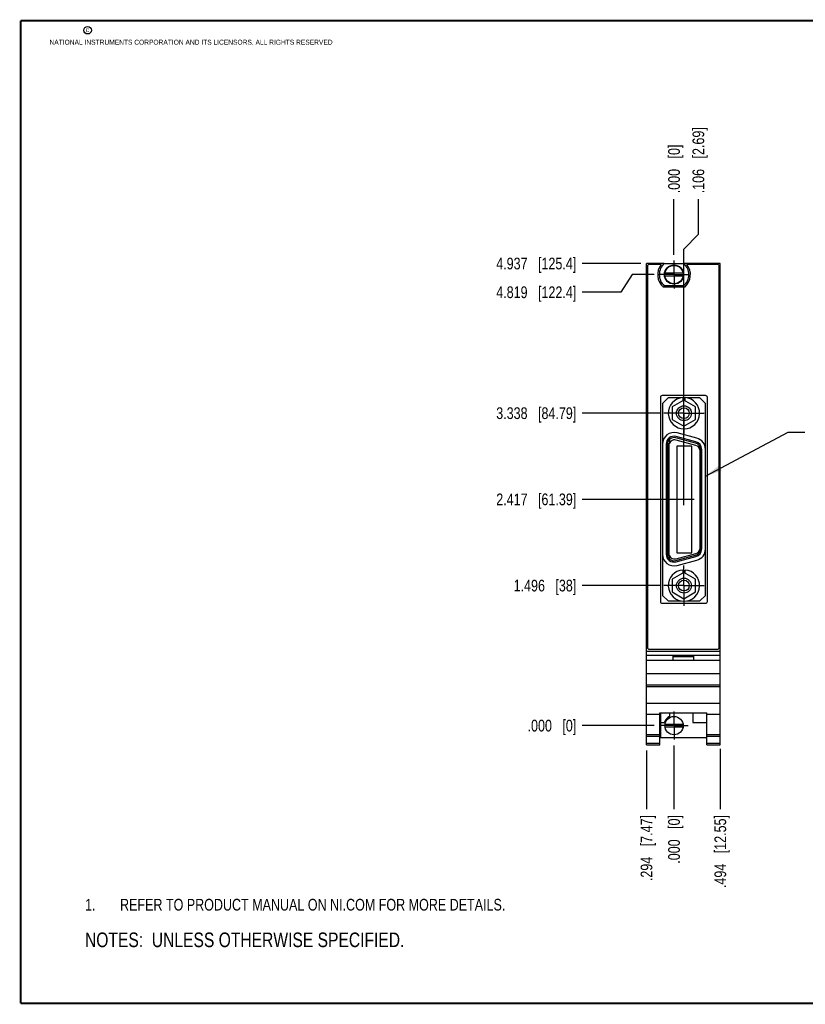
# Model space of a CAD drawing. Header units: inches. Extents: x 0.2 to 16.8, y 0.2 to 10.8.
# Tile 1 of 9: x 0.2 to 8.6, y 0.2 to 10.8. Entities that reach past the tile are written whole.
import ezdxf

# ---------------------------------------------------------------- set-up
doc = ezdxf.new("R2010")
doc.units = ezdxf.units.IN
doc.header["$LTSCALE"] = 0.935
doc.header["$MEASUREMENT"] = 0
doc.linetypes.add('CENTER', pattern=[0.6, 0.375, -0.075, 0.075, -0.075])
doc.layers.get('0').update_dxf_attribs({"linetype": 'CONTINUOUS'})
for name, color, linetype in [('DEFAULT_1', 7, 'CENTER'), ('DETAIL', 7, 'CONTINUOUS'), ('DIMENSIONS', 7, 'CONTINUOUS')]:
    doc.layers.add(name, color=color, linetype=linetype)
doc.styles.get("Standard").update_dxf_attribs({"font": 'txt', "width": 0.8})
doc.dimstyles.new('DIMSTYLE_1', dxfattribs={"dimtxt": 0.125, "dimasz": 0.18, "dimexe": 0.18, "dimexo": 0.0625, "dimgap": 0.09, "dimtad": 0, "dimtih": 1, "dimtoh": 1, "dimdec": 3, "dimzin": 4, "dimdsep": 46, "dimtxsty": 'STANDARD', "dimblk": '_FILLED', "dimblk1": '_FILLED', "dimblk2": '_FILLED', "dimcen": 0.09, "dimadec": 0, "dimazin": 0, "dimtp": 0.005, "dimtm": 0.005, "dimtfac": 1, "dimtdec": 3, "dimtofl": 0, "dimtmove": 0, "dimatfit": 3, "dimldrblk": '_FILLED', "dimfxl": 1, "dimtolj": 1, "dimtzin": 4, "dimarcsym": 0})
doc.dimstyles.get("Standard").update_dxf_attribs({"dimtxt": 0.125, "dimasz": 0.18, "dimexe": 0.18, "dimexo": 0.0625, "dimgap": 0.09, "dimtad": 0, "dimtih": 1, "dimtoh": 1, "dimdec": 3, "dimzin": 4, "dimdsep": 46, "dimtxsty": 'STANDARD', "dimblk": '_FILLED', "dimblk1": '_FILLED', "dimblk2": '_FILLED', "dimcen": 0.09, "dimadec": 0, "dimazin": 0, "dimtol": 1, "dimtp": 0.01, "dimtm": 0.01, "dimtfac": 1, "dimtdec": 3, "dimtofl": 0, "dimtmove": 0, "dimatfit": 3, "dimldrblk": '_FILLED', "dimfxl": 1, "dimtolj": 1, "dimtzin": 4, "dimarcsym": 0})

# ---------------------------------------------------------------- blocks, each defined once
blk = doc.blocks.new('*D0')
at = {"layer": 'DIMENSIONS', "color": 2, "linetype": 'CONTINUOUS'}
blk.add_line((6.936, 2.959), (6.936, 2.334), dxfattribs=at)
at = {"layer": 'DIMENSIONS', "color": 2, "linetype": 'CONTINUOUS', "insert": (6.874, 2.271), "char_height": 0.125, "width": 1.125, "attachment_point": 3, "rotation": 90, "line_spacing_factor": 0.9}
blk.add_mtext('.294{\\Ftxt.shx;\\W1.000000;\\H0.125000; }[7.47]', dxfattribs=at)
blk = doc.blocks.new('_FILLED')
at = {"color": 0, "linetype": 'BYBLOCK'}
blk.add_solid([(0, 0), (-1, 0.174), (-1, -0.174)], dxfattribs=at)
blk = doc.blocks.new('*D1')
at = {"layer": 'DIMENSIONS', "color": 2, "linetype": 'CONTINUOUS'}
blk.add_line((7.23, 3.014), (7.23, 2.334), dxfattribs=at)
at = {"layer": 'DIMENSIONS', "color": 2, "linetype": 'CONTINUOUS', "insert": (7.168, 2.271), "char_height": 0.125, "width": 0.825, "attachment_point": 3, "rotation": 90, "line_spacing_factor": 0.9}
blk.add_mtext('.000{\\Ftxt.shx;\\W1.000000;\\H0.125000; }[0]', dxfattribs=at)
blk = doc.blocks.new('*D2')
at = {"layer": 'DIMENSIONS', "color": 2, "linetype": 'CONTINUOUS'}
blk.add_line((7.23, 8.257), (7.23, 8.851), dxfattribs=at)
at = {"layer": 'DIMENSIONS', "color": 2, "linetype": 'CONTINUOUS', "insert": (7.168, 8.914), "char_height": 0.125, "width": 0.825, "attachment_point": 1, "rotation": 90, "line_spacing_factor": 0.9}
blk.add_mtext('.000{\\Ftxt.shx;\\W1.000000;\\H0.125000; }[0]', dxfattribs=at)
blk = doc.blocks.new('*D3')
at = {"layer": 'DIMENSIONS', "color": 2, "linetype": 'CONTINUOUS'}
for p, q in [((7.491, 8.477), (7.491, 8.851)), ((7.336, 8.317), (7.491, 8.477)), ((7.336, 5.583), (7.336, 8.317))]:
    blk.add_line(p, q, dxfattribs=at)
at = {"layer": 'DIMENSIONS', "color": 2, "linetype": 'CONTINUOUS', "insert": (7.428, 8.914), "char_height": 0.125, "width": 1.125, "attachment_point": 1, "rotation": 90, "line_spacing_factor": 0.9}
blk.add_mtext('.106{\\Ftxt.shx;\\W1.000000;\\H0.125000; }[2.69]', dxfattribs=at)
blk = doc.blocks.new('*D4')
at = {"layer": 'DIMENSIONS', "color": 2, "linetype": 'CONTINUOUS'}
blk.add_line((7.091, 4.722), (6.249, 4.722), dxfattribs=at)
at = {"layer": 'DIMENSIONS', "color": 2, "linetype": 'CONTINUOUS', "insert": (6.186, 4.785), "char_height": 0.125, "width": 1.025, "attachment_point": 3, "line_spacing_factor": 0.9}
blk.add_mtext('1.496{\\Ftxt.shx;\\W1.000000;\\H0.125000; }[38]', dxfattribs=at)
blk = doc.blocks.new('*D5')
at = {"layer": 'DIMENSIONS', "color": 2, "linetype": 'CONTINUOUS'}
blk.add_line((7.018, 3.226), (6.249, 3.226), dxfattribs=at)
at = {"layer": 'DIMENSIONS', "color": 2, "linetype": 'CONTINUOUS', "insert": (6.186, 3.289), "char_height": 0.125, "width": 0.825, "attachment_point": 3, "line_spacing_factor": 0.9}
blk.add_mtext('.000{\\Ftxt.shx;\\W1.000000;\\H0.125000; }[0]', dxfattribs=at)
blk = doc.blocks.new('*D6')
at = {"layer": 'DIMENSIONS', "color": 2, "linetype": 'CONTINUOUS'}
blk.add_line((7.091, 6.564), (6.249, 6.564), dxfattribs=at)
at = {"layer": 'DIMENSIONS', "color": 2, "linetype": 'CONTINUOUS', "insert": (6.186, 6.627), "char_height": 0.125, "width": 1.325, "attachment_point": 3, "line_spacing_factor": 0.9}
blk.add_mtext('3.338{\\Ftxt.shx;\\W1.000000;\\H0.125000; }[84.79]', dxfattribs=at)
blk = doc.blocks.new('*D7')
at = {"layer": 'DIMENSIONS', "color": 2, "linetype": 'CONTINUOUS'}
for p, q in [((6.784, 8.045), (6.661, 7.857)), ((7.018, 8.045), (6.784, 8.045)), ((6.661, 7.857), (6.249, 7.857))]:
    blk.add_line(p, q, dxfattribs=at)
at = {"layer": 'DIMENSIONS', "color": 2, "linetype": 'CONTINUOUS', "insert": (6.186, 7.919), "char_height": 0.125, "width": 1.325, "attachment_point": 3, "line_spacing_factor": 0.9}
blk.add_mtext('4.819{\\Ftxt.shx;\\W1.000000;\\H0.125000; }[122.4]', dxfattribs=at)
blk = doc.blocks.new('*D8')
at = {"layer": 'DIMENSIONS', "color": 2, "linetype": 'CONTINUOUS'}
blk.add_line((6.874, 8.163), (6.249, 8.163), dxfattribs=at)
at = {"layer": 'DIMENSIONS', "color": 2, "linetype": 'CONTINUOUS', "insert": (6.186, 8.226), "char_height": 0.125, "width": 1.325, "attachment_point": 3, "line_spacing_factor": 0.9}
blk.add_mtext('4.937{\\Ftxt.shx;\\W1.000000;\\H0.125000; }[125.4]', dxfattribs=at)
blk = doc.blocks.new('*D9')
at = {"layer": 'DIMENSIONS', "color": 2, "linetype": 'CONTINUOUS'}
blk.add_line((7.446, 5.643), (6.249, 5.643), dxfattribs=at)
at = {"layer": 'DIMENSIONS', "color": 2, "linetype": 'CONTINUOUS', "insert": (6.186, 5.706), "char_height": 0.125, "width": 1.325, "attachment_point": 3, "line_spacing_factor": 0.9}
blk.add_mtext('2.417{\\Ftxt.shx;\\W1.000000;\\H0.125000; }[61.39]', dxfattribs=at)
blk = doc.blocks.new('*D15')
at = {"layer": 'DIMENSIONS', "color": 2, "linetype": 'CONTINUOUS'}
blk.add_line((7.724, 2.977), (7.724, 2.334), dxfattribs=at)
at = {"layer": 'DIMENSIONS', "color": 2, "linetype": 'CONTINUOUS', "insert": (7.662, 2.271), "char_height": 0.125, "width": 1.225, "attachment_point": 3, "rotation": 90, "line_spacing_factor": 0.9}
blk.add_mtext('.494{\\Ftxt.shx;\\W1.000000;\\H0.125000; }[12.55]', dxfattribs=at)
blk = doc.blocks.new('NOTES_HEADER_BL0', base_point=(3.1215, 0.9375))
at = {"layer": 'DETAIL', "color": 2, "linetype": 'CONTINUOUS', "width": 0.8}
blk.add_text('NOTES:  UNLESS OTHERWISE SPECIFIED.', height=0.156, dxfattribs=at).set_placement((0.9375, 0.8595))
blk = doc.blocks.new('CUSTOM_NOTE_BL1', base_point=(3.675, 1.312))
at = {"layer": 'DETAIL', "color": 2, "linetype": 'CONTINUOUS', "width": 0.8}
for s, p in [('1.', (0.938, 1.25)), ('REFER TO PRODUCT MANUAL ON NI.COM FOR MORE DETAILS.', (1.312, 1.25))]:
    blk.add_text(s, height=0.125, dxfattribs=at).set_placement(p)

msp = doc.modelspace()

# ---------------------------------------------------------------- linework, layer by layer
at = {"color": 7, "linetype": 'CONTINUOUS'}
for p, q in [((6.9363, 3.0211), (6.9363, 8.1631)), ((7.1266, 8.1631), (6.9363, 8.1631)), ((6.9463, 8.1331), (6.9463, 4.0631)), ((7.0926, 8.1531), (6.9663, 8.1531)), ((7.1266, 8.1636), (7.3341, 8.1636)), ((7.7243, 8.1631), (7.3341, 8.1631)), ((7.6943, 8.1531), (7.368, 8.1531)), ((7.7143, 4.0631), (7.7143, 8.1331)), ((7.7243, 3.0211), (7.7243, 8.1631)), ((7.3274, 8.0589), (7.1333, 8.0589)), ((7.1333, 8.0313), (7.3274, 8.0313)), ((7.3441, 7.9121), (7.1166, 7.9121)), ((7.3341, 7.9266), (7.1266, 7.9266)), ((7.0853, 6.7331), (7.0853, 4.5531)), ((7.5663, 6.7531), (7.1053, 6.7531)), ((7.5863, 4.5531), (7.5863, 6.7331)), ((7.1063, 6.6681), (7.1663, 6.7281)), ((7.1063, 6.6681), (7.1063, 4.6181)), ((7.3068, 6.7281), (7.1663, 6.7281)), ((7.3363, 6.7041), (7.2113, 6.6319)), ((7.2113, 6.6319), (7.2113, 6.4963)), ((7.3231, 6.7306), (7.3231, 6.6964)), ((7.3496, 6.7281), (7.3231, 6.7281)), ((7.4613, 6.6319), (7.3363, 6.7041)), ((7.3496, 6.6964), (7.3496, 6.7306)), ((7.5063, 6.7281), (7.3659, 6.7281)), ((7.4613, 6.4963), (7.4613, 6.6319)), ((7.5063, 6.7281), (7.5663, 6.6681)), ((7.5663, 4.6181), (7.5663, 6.6681)), ((7.2113, 6.4963), (7.3363, 6.4241)), ((7.3363, 6.4241), (7.4613, 6.4963)), ((7.4633, 6.2589), (7.2533, 6.3152)), ((7.4737, 6.2976), (7.2637, 6.3538)), ((7.1463, 6.2331), (7.1463, 5.0581)), ((7.1603, 6.2331), (7.1603, 5.0581)), ((7.1614, 6.2421), (7.1802, 6.2421)), ((7.1743, 6.2171), (7.1743, 5.0691)), ((7.1833, 6.2848), (7.1833, 6.2493)), ((7.4597, 6.2454), (7.2497, 6.3017)), ((7.4624, 6.2207), (7.2524, 6.277)), ((7.2613, 6.2131), (7.2613, 5.0731)), ((7.4213, 6.2131), (7.2613, 6.2131)), ((7.4213, 5.0731), (7.4213, 6.2131)), ((7.4993, 6.193), (7.4993, 6.2173)), ((7.5083, 5.1254), (7.5083, 6.1608)), ((7.5123, 5.1144), (7.5123, 6.1768)), ((7.5263, 5.1144), (7.5263, 6.1768)), ((7.2524, 5.0092), (7.4624, 5.0655)), ((7.2613, 5.0731), (7.4213, 5.0731)), ((7.4993, 5.0739), (7.4993, 5.0932)), ((7.1619, 5.0441), (7.1802, 5.0441)), ((7.1833, 5.0369), (7.1833, 5.0064)), ((7.2497, 4.9895), (7.4597, 5.0458)), ((7.2533, 4.976), (7.4633, 5.0323)), ((7.2637, 4.9374), (7.4737, 4.9936)), ((7.3363, 4.8621), (7.2113, 4.7899)), ((7.3231, 4.8886), (7.3231, 4.8544)), ((7.4613, 4.7899), (7.3363, 4.8621)), ((7.3496, 4.8544), (7.3496, 4.8886)), ((7.2113, 4.7899), (7.2113, 4.6543)), ((7.4613, 4.6543), (7.4613, 4.7899)), ((7.2113, 4.6543), (7.3363, 4.5821)), ((7.3363, 4.5821), (7.4613, 4.6543)), ((7.1053, 4.5331), (7.5663, 4.5331)), ((7.1663, 4.5581), (7.1063, 4.6181)), ((7.1663, 4.5581), (7.3065, 4.5581)), ((7.3662, 4.5581), (7.5063, 4.5581)), ((7.5663, 4.6181), (7.5063, 4.5581)), ((6.9363, 4.0231), (7.7243, 4.0231)), ((6.9663, 4.0431), (7.6943, 4.0431)), ((6.9363, 3.9801), (7.7243, 3.9801)), ((7.7243, 3.9231), (6.9363, 3.9231)), ((7.2203, 3.9701), (7.4403, 3.9701)), ((7.2203, 3.9231), (7.2203, 3.9701)), ((7.2203, 3.9631), (7.4403, 3.9631)), ((7.4403, 3.9231), (7.4403, 3.9701)), ((6.9363, 3.7831), (7.7243, 3.7831)), ((6.9363, 3.6631), (7.7243, 3.6631)), ((6.9363, 3.6436), (7.7243, 3.6436)), ((6.9363, 3.4678), (7.7243, 3.4678)), ((6.9363, 3.3481), (7.0783, 3.3481)), ((7.0783, 3.3634), (7.5823, 3.3634)), ((7.0783, 3.0211), (7.0783, 3.3634)), ((7.0843, 3.3634), (7.0843, 3.0981)), ((7.1813, 3.3634), (7.1813, 3.3235)), ((7.4313, 3.3634), (7.4313, 3.2581)), ((7.5823, 3.0211), (7.5823, 3.3634)), ((7.5823, 3.3481), (7.7243, 3.3481)), ((7.0843, 3.2581), (7.1261, 3.2581)), ((7.3274, 3.2399), (7.1333, 3.2399)), ((7.1333, 3.2123), (7.3274, 3.2123)), ((7.4313, 3.2581), (7.5823, 3.2581)), ((6.9363, 3.1311), (7.0783, 3.1311)), ((6.9363, 3.1119), (7.0783, 3.1119)), ((7.0843, 3.0981), (7.5823, 3.0981)), ((7.5823, 3.1311), (7.7243, 3.1311)), ((7.5823, 3.1119), (7.7243, 3.1119)), ((6.9363, 3.039), (7.0783, 3.039)), ((6.9363, 3.0211), (7.0783, 3.0211)), ((7.5823, 3.039), (7.7243, 3.039)), ((7.5823, 3.0211), (7.7243, 3.0211))]:
    msp.add_line(p, q, dxfattribs=at)
at = {"color": 7, "linetype": 'CONTINUOUS', "const_width": 0.02}
for points in [[(0.25, 10.7586), (0.25, 0.2586)], [(16.75, 10.7586), (0.25, 10.7586)], [(0.25, 0.2586), (16.75, 0.2586)]]:
    msp.add_lwpolyline(points, dxfattribs=at)
at = {"color": 2, "linetype": 'CONTINUOUS'}
msp.add_circle((0.9659, 10.6562), 0.0403, dxfattribs=at)
at = {"color": 7, "linetype": 'CONTINUOUS'}
for centre, radius in [((7.2303, 8.0451), 0.1025), ((7.2303, 8.0451), 0.098), ((7.3363, 6.5641), 0.0795), ((7.3363, 6.5641), 0.0575), ((7.3363, 4.7221), 0.0795), ((7.3363, 4.7221), 0.0575), ((7.2303, 3.2261), 0.098)]:
    msp.add_circle(centre, radius, dxfattribs=at)
for centre, radius, start, end in [((6.9663, 8.1331), 0.02, 90, 180), ((7.2303, 8.0451), 0.175, 141.89221, 229.4642), ((7.2303, 8.0451), 0.1575, 131.20295, 228.79705), ((7.2303, 8.0451), 0.1575, 311.20295, 48.79705), ((7.2303, 8.0451), 0.175, 310.5358, 38.10779), ((7.6943, 8.1331), 0.02, 0, 90), ((7.1053, 6.7331), 0.02, 90, 180), ((7.5663, 6.7331), 0.02, 0, 90), ((7.3363, 6.5641), 0.167, 94.55071, 85.44929), ((7.2313, 6.2331), 0.125, 75, 180), ((7.2313, 6.2331), 0.085, 75, 180), ((7.2313, 6.2331), 0.071, 75, 180), ((7.2363, 6.2171), 0.062, 75, 180), ((7.4413, 6.1768), 0.071, 0, 75), ((7.4463, 6.1608), 0.062, 0, 75), ((7.4413, 6.1768), 0.085, 0, 75), ((7.4413, 6.1768), 0.125, 0, 75), ((7.2313, 5.0581), 0.125, 180, 285), ((7.2313, 5.0581), 0.085, 180, 285), ((7.2313, 5.0581), 0.071, 180, 285), ((7.2363, 5.0691), 0.062, 180, 285), ((7.4413, 5.1144), 0.071, 285, 360), ((7.4463, 5.1254), 0.062, 285, 360), ((7.4413, 5.1144), 0.085, 285, 360), ((7.4413, 5.1144), 0.125, 285, 360), ((7.3363, 4.7221), 0.167, 94.55071, 85.44929), ((7.1053, 4.5531), 0.02, 180, 270), ((7.5663, 4.5531), 0.02, 270, 360), ((6.9663, 4.0631), 0.02, 180, 270), ((7.6943, 4.0631), 0.02, 270, 360), ((7.2303, 3.2261), 0.109, 116.71426, 162.92771)]:
    msp.add_arc(centre, radius, start, end, dxfattribs=at)
at = {"layer": 'DEFAULT_1', "color": 7, "linetype": 'CENTER'}
for p, q in [((7.2303, 8.0451), (7.2303, 8.1946)), ((7.2303, 8.0451), (7.0808, 8.0451)), ((7.2303, 8.0451), (7.2303, 7.8956)), ((7.2303, 8.0451), (7.3798, 8.0451)), ((7.3363, 6.7686), (7.3363, 6.7801)), ((7.3363, 6.7466), (7.3363, 6.7686)), ((7.3363, 6.5641), (7.3363, 6.7466)), ((7.1318, 6.5641), (7.1203, 6.5641)), ((7.1538, 6.5641), (7.1318, 6.5641)), ((7.3363, 6.5641), (7.1538, 6.5641)), ((7.3363, 6.5641), (7.3363, 6.3816)), ((7.3363, 6.5641), (7.5188, 6.5641)), ((7.5188, 6.5641), (7.5408, 6.5641)), ((7.5408, 6.5641), (7.5523, 6.5641)), ((7.3363, 6.3816), (7.3363, 6.3596)), ((7.3363, 6.3596), (7.3363, 6.3481)), ((7.3363, 4.9266), (7.3363, 4.9381)), ((7.3363, 4.9046), (7.3363, 4.9266)), ((7.3363, 4.7221), (7.3363, 4.9046)), ((7.1318, 4.7221), (7.1203, 4.7221)), ((7.1538, 4.7221), (7.1318, 4.7221)), ((7.3363, 4.7221), (7.1538, 4.7221)), ((7.3363, 4.7221), (7.5188, 4.7221)), ((7.3363, 4.7221), (7.3363, 4.5396)), ((7.5188, 4.7221), (7.5408, 4.7221)), ((7.5408, 4.7221), (7.5523, 4.7221)), ((7.3363, 4.5396), (7.3363, 4.5176)), ((7.3363, 4.5176), (7.3363, 4.5061)), ((7.2303, 3.2261), (7.2303, 3.3756)), ((7.2303, 3.2261), (7.0808, 3.2261)), ((7.2303, 3.2261), (7.3798, 3.2261)), ((7.2303, 3.2261), (7.2303, 3.0766))]:
    msp.add_line(p, q, dxfattribs=at)

# ---------------------------------------------------------------- block references
at = {"layer": 'DETAIL', "color": 2, "linetype": 'CONTINUOUS'}
for name, p in [('CUSTOM_NOTE_BL1', (3.6751, 1.3124)), ('NOTES_HEADER_BL0', (3.1215, 0.9375))]:
    msp.add_blockref(name, p, dxfattribs=at)

# ---------------------------------------------------------------- texts
at = {"color": 2, "linetype": 'CONTINUOUS', "char_height": 0.053, "attachment_point": 1, "line_spacing_factor": 0.9}
for s, insert, width in [('c', (0.946, 10.6893), 0.0424), ('NATIONAL INSTRUMENTS CORPORATION AND ITS LICENSORS. ALL RIGHTS RESERVED', (0.5583, 10.5546), 3.0104)]:
    msp.add_mtext(s, dxfattribs=dict(at, insert=insert, width=width))

# ---------------------------------------------------------------- dimensions: what is measured, and where the dimension line sits
at = {"layer": 'DIMENSIONS', "color": 2, "linetype": 'CONTINUOUS'}
for feature_location, offset, dtype, origin, picture, middle in [((7.33634, 5.58307), (0.15434, 3.26802), 0, (7.23034, 6.76859), '*D3', (7.49067, 9.47609)), ((7.2303379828, 8.2570996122), (0, 0.593992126), 1, (7.2303379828, 8.1945996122), '*D2', (7.2303379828, 9.3260917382)), ((6.8738, 8.1631), (-0.625, 0), 0, (6.9363, 3.2261), '*D8', (5.2238, 8.1631)), ((7.0183, 8.0451), (-0.7695, -0.1883), 0, (7.0808, 3.2261), '*D7', (5.2238, 7.8568)), ((7.0913, 6.5641), (-0.8425, 0), 0, (7.1538, 3.2261), '*D6', (5.2238, 6.5641)), ((7.4458, 5.6431), (-1.197, 0), 0, (7.5083, 3.2261), '*D9', (5.2238, 5.6431)), ((7.0913, 4.7221), (-0.8425, 0), 0, (7.0808, 3.2261), '*D4', (5.3738, 4.7221)), ((7.0183301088, 3.2260917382), (-0.769492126, 0), 0, (7.0808301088, 3.2260917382), '*D5', (5.5238379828, 3.2260917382)), ((6.9363, 2.9586), (0, -0.625), 1, (7.2303, 3.0766), '*D0', (7.0484, 1.4851)), ((7.2303379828, 3.0140838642), (0, -0.680492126), 1, (7.2303379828, 3.0765838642), '*D1', (7.3423563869, 1.6350925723)), ((7.7243, 2.9765), (0, -0.6429), 1, (7.2303, 3.039), '*D15', (7.8588, 1.4351))]:
    dim = msp.add_ordinate_dim(feature_location=feature_location, offset=offset, dtype=dtype, origin=origin, dimstyle='DIMSTYLE_1', dxfattribs=at)
    dim.commit()
    dim.dimension.update_dxf_attribs({"geometry": picture, "text_midpoint": middle})

# ---------------------------------------------------------------- leaders
at = {"layer": 'DETAIL', "color": 2, "linetype": 'CONTINUOUS'}
msp.add_leader([(7.5663, 5.893), (8.4494, 6.3606), (8.6294, 6.3606)], dimstyle='STANDARD', override={"dimtad": 0}, dxfattribs=at)

doc.saveas('drawing.dxf')
